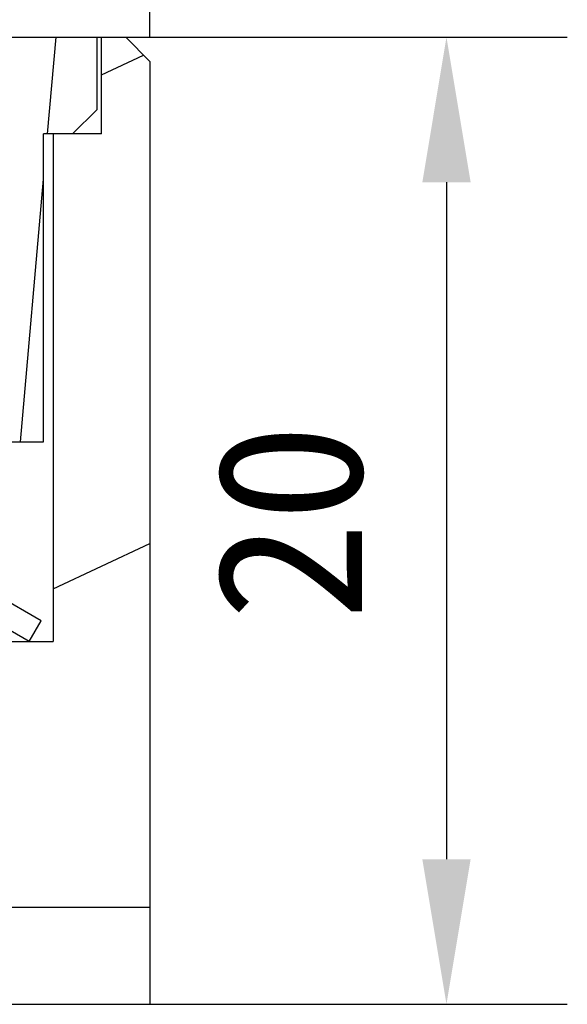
# Model space of a CAD drawing. Header units: millimetres. Extents: x 129 to 224, y 44 to 247.
# Tile 5 of 6: x 184 to 195, y 210 to 230. Entities that reach past the tile are written whole.
import ezdxf
from ezdxf.enums import TextEntityAlignment as Align

# ---------------------------------------------------------------- set-up
doc = ezdxf.new("R2010")
doc.units = ezdxf.units.MM
doc.header["$LTSCALE"] = 23.1
doc.header["$PDMODE"] = 3
doc.header["$PDSIZE"] = 8
doc.layers.get('0').update_dxf_attribs({"linetype": 'CONTINUOUS'})
doc.layers.get('Defpoints').update_dxf_attribs({"linetype": 'CONTINUOUS', "lineweight": 18})
doc.layers.add('00_COMPONENTS', color=7, linetype='CONTINUOUS')
doc.layers.add('51__DRAFT_DIMS', color=7, linetype='CONTINUOUS')
doc.styles.get("Standard").update_dxf_attribs({"font": 'simfang.ttf'})
doc.dimstyles.new('DIMSTYLE_1', dxfattribs={"dimtxt": 3, "dimasz": 3, "dimexe": 2.5, "dimexo": 0.5, "dimgap": 0.75, "dimtad": 1, "dimdsep": 46, "dimtxsty": 'STANDARD', "dimblk": '_FILLED', "dimblk1": '_FILLED', "dimblk2": '_FILLED', "dimcen": 0.09, "dimclrt": 3, "dimazin": 2, "dimtp": 0.3, "dimtm": 0.3, "dimtfac": 1, "dimtofl": 0, "dimtmove": 0, "dimatfit": 3, "dimldrblk": '_FILLED', "dimfxl": 1, "dimtolj": 1, "dimarcsym": 0})
doc.dimstyles.new('DIMSTYLE_2', dxfattribs={"dimtxt": 3, "dimasz": 3, "dimexe": 2.5, "dimexo": 0.5, "dimgap": 0.75, "dimtad": 1, "dimdsep": 46, "dimtxsty": 'STANDARD', "dimblk": '_FILLED', "dimblk1": '_FILLED', "dimblk2": '_FILLED', "dimcen": 0.09, "dimclrt": 3, "dimazin": 2, "dimtp": 0.2, "dimtm": 0.2, "dimtfac": 1, "dimtofl": 0, "dimtmove": 0, "dimatfit": 3, "dimldrblk": '_FILLED', "dimfxl": 1, "dimtolj": 1, "dimarcsym": 0})

# ---------------------------------------------------------------- blocks, each defined once
blk = doc.blocks.new('_FILLED')
at = {"color": 0, "linetype": 'ByBlock'}
blk.add_solid([(0, 0), (-1, 0.1666666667), (-1, -0.1666666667)], dxfattribs=at)
blk = doc.blocks.new('*D1')
at = {"layer": '51__DRAFT_DIMS', "color": 4}
for p, q in [((131.7606464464, 229.6880275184), (131.7606464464, 244.7290843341)), ((186.7606464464, 229.6880275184), (186.7606464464, 244.7290843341)), ((131.7606464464, 242.2290843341), (159.2606464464, 242.2290843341)), ((186.7606464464, 242.2290843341), (159.2606464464, 242.2290843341))]:
    blk.add_line(p, q, dxfattribs=at)
at = {"layer": '51__DRAFT_DIMS', "color": 4, "xscale": 3, "yscale": 3, "zscale": 3, "rotation": 180}
blk.add_blockref('_FILLED', (131.7606464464, 242.2290843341), dxfattribs=at)
at = {"layer": '51__DRAFT_DIMS', "color": 4, "xscale": 3, "yscale": 3, "zscale": 3}
blk.add_blockref('_FILLED', (186.7606464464, 242.2290843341), dxfattribs=at)
at = {"layer": '51__DRAFT_DIMS', "color": 3}
blk.add_text('55', height=3, dxfattribs=at).set_placement((161.2606464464, 242.9790843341), align=Align.CENTER)
blk = doc.blocks.new('*D3')
at = {"layer": '51__DRAFT_DIMS', "color": 0, "lineweight": -2}
for p, q in [((185.6606464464, 229.6880275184), (195.3963966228, 229.6880275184)), ((192.8963966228, 226.6880275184), (192.8963966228, 212.6880275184)), ((186.7606464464, 209.6880275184), (195.3963966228, 209.6880275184))]:
    blk.add_line(p, q, dxfattribs=at)
at = {"layer": 'Defpoints', "color": 0}
for p in [(185.1606464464, 229.6880275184), (186.2606464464, 209.6880275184), (192.8963966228, 209.6880275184)]:
    blk.add_point(p, dxfattribs=at)
at = {"layer": '51__DRAFT_DIMS', "color": 0, "linetype": 'ByBlock', "lineweight": -2, "xscale": 3, "yscale": 3, "zscale": 3}
for p, rotation in [((192.8963966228, 229.6880275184), 90), ((192.8963966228, 209.6880275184), 270)]:
    blk.add_blockref('_FILLED', p, dxfattribs=dict(at, rotation=rotation))
at = {"layer": '51__DRAFT_DIMS', "color": 3, "insert": (188.1463966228, 219.6616608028), "char_height": 3, "attachment_point": 2, "rotation": 90, "line_spacing_factor": 0.9}
blk.add_mtext('\\A1;20', dxfattribs=at)

msp = doc.modelspace()

# ---------------------------------------------------------------- hatches: boundary and pattern name
h = msp.add_hatch()
h.set_pattern_fill('DEFAULT__7', color=4, scale=9.2111545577, angle=205, style=0, pattern_type=0)
h.set_pattern_definition([(205, (0, 0), (3.8928021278, -8.3481411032), [])])
edge = h.paths.add_edge_path()
edge.add_line((184.7606464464, 217.1880275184), (183.7606464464, 217.1880275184))
edge.add_line((184.7606464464, 227.6880275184), (184.7606464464, 217.1880275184))
edge.add_line((185.7606464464, 227.6880275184), (184.7606464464, 227.6880275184))
edge.add_line((185.7606464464, 227.6880275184), (185.7606464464, 229.6880275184))
edge.add_line((186.2606464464, 229.6880275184), (185.7606464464, 229.6880275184))
edge.add_line((186.2606464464, 229.6880275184), (186.7606464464, 229.1880275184))
edge.add_line((186.7606464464, 229.1880275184), (186.7606464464, 211.6880275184))
edge.add_line((186.7606464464, 211.6880275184), (183.2606464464, 211.6880275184))
edge.add_line((183.2606464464, 216.3220021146), (183.2606464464, 211.6880275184))
edge.add_line((183.2606464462, 216.3220021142), (183.7606464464, 217.1880275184))
edge = h.paths.add_edge_path()
edge.add_line((134.7606464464, 217.1880275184), (133.7606464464, 217.1880275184))
edge.add_line((135.2606464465, 216.3220021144), (134.7606464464, 217.1880275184))
edge.add_line((135.2606464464, 216.3220021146), (135.2606464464, 211.6880275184))
edge.add_line((135.2606464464, 211.6880275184), (131.7606464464, 211.6880275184))
edge.add_line((131.7606464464, 229.1880275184), (131.7606464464, 211.6880275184))
edge.add_line((132.2606464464, 229.6880275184), (131.7606464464, 229.1880275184))
edge.add_line((132.7606464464, 229.6880275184), (132.2606464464, 229.6880275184))
edge.add_line((132.7606464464, 227.6880275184), (132.7606464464, 229.6880275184))
edge.add_line((133.7606464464, 227.6880275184), (132.7606464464, 227.6880275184))
edge.add_line((133.7606464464, 227.6880275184), (133.7606464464, 217.1880275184))
h = msp.add_hatch()
h.set_pattern_fill('A', color=4, scale=0.9945151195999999, angle=85.00000000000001, style=0, pattern_type=0)
h.set_pattern_definition([(85.00000000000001, (0, 0), (-0.9907306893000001, 0.0866777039), [])])
edge = h.paths.add_edge_path()
edge.add_line((145.7606464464, 229.6880275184), (132.8606464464, 229.6880275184))
edge.add_line((146.7606464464, 228.6880275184), (145.7606464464, 229.6880275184))
edge.add_line((146.7606464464, 228.6880275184), (146.7606464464, 222.6880275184))
edge.add_line((146.7606464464, 222.6880275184), (145.7606464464, 222.6880275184))
edge.add_line((145.7606464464, 222.6880275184), (145.2606464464, 223.1880275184))
edge.add_line((145.2606464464, 226.6880275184), (145.2606464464, 223.1880275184))
edge.add_line((143.7606464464, 226.6880275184), (145.2606464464, 226.6880275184))
edge.add_line((134.4606464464, 221.3186700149), (143.7606464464, 226.6880275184))
edge.add_line((133.9606464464, 221.3186700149), (134.4606464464, 221.3186700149))
edge.add_line((133.9606464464, 227.6880275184), (133.9606464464, 221.3186700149))
edge.add_line((133.9606464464, 227.6880275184), (133.360645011, 227.6880275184))
edge.add_line((133.360645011, 227.6880275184), (132.8606464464, 228.1880260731))
edge.add_line((132.8606464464, 229.6880275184), (132.8606464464, 228.1880260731))
edge = h.paths.add_edge_path()
edge.add_line((185.6606464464, 229.6880275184), (172.7606464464, 229.6880275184))
edge.add_line((185.6606464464, 229.6880275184), (185.6606464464, 228.1880286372))
edge.add_line((185.1606453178, 227.6880275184), (185.6606464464, 228.1880286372))
edge.add_line((185.1606453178, 227.6880275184), (184.5606464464, 227.6880275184))
edge.add_line((184.5606464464, 221.3186700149), (184.5606464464, 227.6880275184))
edge.add_line((184.0606464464, 221.3186700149), (184.5606464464, 221.3186700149))
edge.add_line((174.7606464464, 226.6880275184), (184.0606464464, 221.3186700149))
edge.add_line((173.2606464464, 226.6880275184), (174.7606464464, 226.6880275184))
edge.add_line((173.2606464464, 226.6880275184), (173.2606464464, 223.1880275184))
edge.add_line((172.7606464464, 222.6880275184), (173.2606464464, 223.1880275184))
edge.add_line((172.7606464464, 222.6880275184), (171.7606464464, 222.6880275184))
edge.add_line((171.7606464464, 228.6880275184), (171.7606464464, 222.6880275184))
edge.add_line((171.7606464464, 228.6880275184), (172.7606464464, 229.6880275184))
h = msp.add_hatch()
h.set_pattern_fill('DEFAULT__6', color=4, scale=8.4, angle=45, style=0, pattern_type=0)
h.set_pattern_definition([(45, (0, 0), (-5.939696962, 5.939696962), [])])
edge = h.paths.add_edge_path()
edge.add_line((184.5106464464, 217.6210402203), (173.7606464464, 223.8275556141))
edge.add_line((184.2606464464, 217.1880275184), (184.5106464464, 217.6210402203))
edge.add_line((184.2606464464, 217.1880275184), (173.5106464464, 223.3945429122))
edge.add_line((173.5106464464, 223.3945429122), (173.7606464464, 223.8275556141))
edge = h.paths.add_edge_path()
edge.add_line((144.7606464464, 223.8275556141), (134.0106464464, 217.6210402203))
edge.add_line((145.0106464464, 223.3945429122), (144.7606464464, 223.8275556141))
edge.add_line((145.0106464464, 223.3945429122), (134.2606464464, 217.1880275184))
edge.add_line((134.2606464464, 217.1880275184), (134.0106464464, 217.6210402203))
h = msp.add_hatch()
h.set_pattern_fill('DEFAULT__1', color=4, scale=8.4309362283, angle=245, style=0, pattern_type=0)
h.set_pattern_definition([(245, (0, 0), (7.6410231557, -3.5630676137), [])])
edge = h.paths.add_edge_path()
edge.add_line((186.7606464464, 211.6880275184), (182.0298530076, 211.6880275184))
edge.add_line((186.7606464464, 211.6880275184), (186.7606464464, 209.6880275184))
edge.add_line((186.7606464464, 209.6880275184), (182.6003924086, 209.6880275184))
edge.add_arc((182.6003924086, 214.6880275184), 5, 239.9999999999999, 269.9999999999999)
edge.add_line((171.7606464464, 215.1728550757), (180.1003924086, 210.3579004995))
edge.add_line((171.7606464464, 217.1528550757), (171.7606464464, 215.1728550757))
edge.add_line((171.7606464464, 217.1528550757), (180.5298530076, 212.089951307))
edge.add_arc((182.0298530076, 214.6880275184), 3, 240, 270)
edge = h.paths.add_edge_path()
edge.add_line((136.4914398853, 211.6880275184), (131.7606464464, 211.6880275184))
edge.add_arc((136.4914398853, 214.6880275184), 3, 270, 300)
edge.add_line((146.7606464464, 217.1528550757), (137.9914398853, 212.089951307))
edge.add_line((146.7606464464, 217.1528550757), (146.7606464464, 215.1728550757))
edge.add_line((146.7606464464, 215.1728550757), (138.4209004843, 210.3579004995))
edge.add_arc((135.9209004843, 214.6880275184), 5, 270, 300)
edge.add_line((135.9209004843, 209.6880275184), (131.7606464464, 209.6880275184))
edge.add_line((131.7606464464, 211.6880275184), (131.7606464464, 209.6880275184))

# ---------------------------------------------------------------- linework, layer by layer
at = {"layer": '00_COMPONENTS', "color": 7}
for p, q in [((132.2606464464, 229.6880275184), (186.2606464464, 229.6880275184)), ((185.6606464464, 229.6880275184), (185.6606464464, 228.1880286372)), ((185.7606464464, 227.6880275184), (185.7606464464, 229.6880275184)), ((186.2606464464, 229.6880275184), (186.7606464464, 229.1880275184)), ((186.7606464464, 229.1880275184), (186.7606464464, 209.6880275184)), ((185.1606453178, 227.6880275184), (185.6606464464, 228.1880286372)), ((185.7606464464, 227.6880275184), (184.5606464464, 227.6880275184)), ((184.5606464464, 221.3186700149), (184.5606464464, 227.6880275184)), ((184.7606464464, 227.6880275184), (184.7606464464, 217.1880275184)), ((184.5106464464, 217.6210402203), (173.7606464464, 223.8275556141)), ((184.2606464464, 217.1880275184), (173.5106464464, 223.3945429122)), ((182.5128710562, 221.3186700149), (184.5606464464, 221.3186700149)), ((184.2606464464, 217.1880275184), (184.5106464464, 217.6210402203)), ((181.1800299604, 217.1880275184), (184.7606464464, 217.1880275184)), ((186.7606464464, 211.6880275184), (182.0298530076, 211.6880275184)), ((131.7606464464, 209.6880275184), (186.7606464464, 209.6880275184))]:
    msp.add_line(p, q, dxfattribs=at)

# ---------------------------------------------------------------- dimensions: what is measured, and where the dimension line sits
at = {"layer": '51__DRAFT_DIMS', "color": 4}
dim = msp.add_linear_dim(base=(186.7606464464, 242.2290843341), p1=(131.7606464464, 229.1880275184), p2=(186.7606464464, 229.1880275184), text='%%c<>', dimstyle='DIMSTYLE_1', dxfattribs=at)
dim.commit()
dim.dimension.update_dxf_attribs({"geometry": '*D1', "text_midpoint": (161.2606464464, 242.2290843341), "dimtype": 160})
dim = msp.add_linear_dim(base=(192.8963966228, 209.6880275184), p1=(185.1606464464, 229.6880275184), p2=(186.2606464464, 209.6880275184), angle=270, dimstyle='DIMSTYLE_2', dxfattribs=at)
dim.commit()
dim.dimension.update_dxf_attribs({"geometry": '*D3', "text_midpoint": (192.8963966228, 219.6616608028), "dimtype": 160})

doc.saveas('drawing.dxf')
